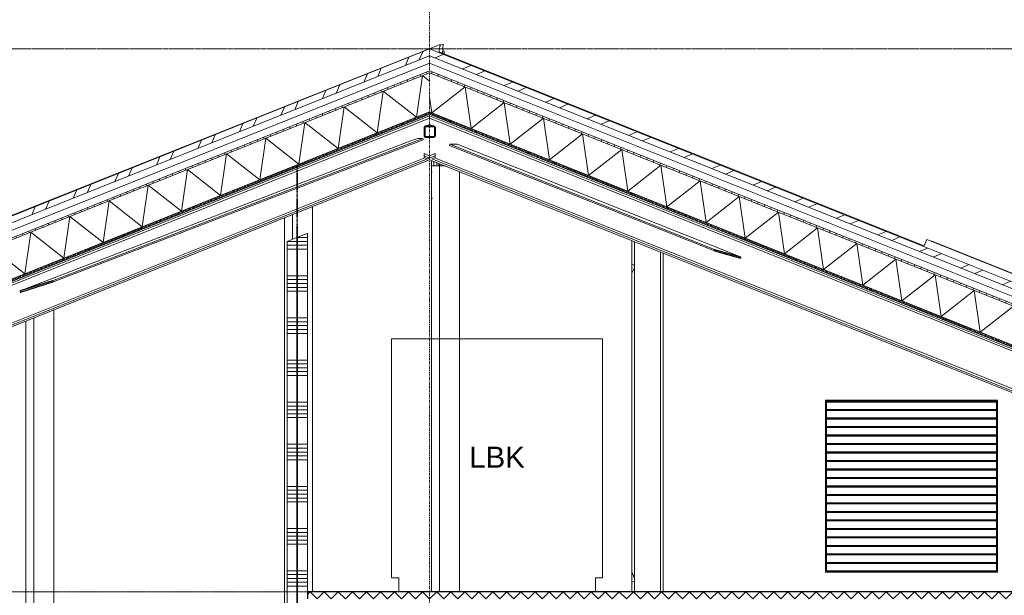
# Model space of a CAD drawing. Extents: x 0 to 92550, y 0 to 59400.
# Tile 21 of 37: x 17821 to 24829, y 45425 to 49523. Entities that reach past the tile are written whole.
import ezdxf
from ezdxf.xclip import XClip

# ---------------------------------------------------------------- set-up
doc = ezdxf.new("R2010")
doc.units = 0
doc.header["$MEASUREMENT"] = 0
doc.header["$XCLIPFRAME"] = 0
for name, pattern in [('Streep-punt fijn', [1251.000023, 626.000023, -312.5, 0, -312.5]), ('Streep-streepje', [1300, 1000, -100, 100, -100]), ('Streeplijn grof', [937.5, 625, -312.5]), ('Streeplijn ultragrof', [750, 500, -250])]:
    doc.linetypes.add(name, pattern=pattern)
for name, color, linetype in [('ZZ 21 Buitenwand spouwblad hsb', 7, 'Continuous'), ('ZZ 22 Binnenwand metal stud', 7, 'Continuous'), ('ZZ 27 Dakconstructie', 7, 'Continuous'), ('ZZ 27 Dakrandconstructie', 7, 'Continuous'), ('ZZ 28 HDC staalconstructies', 7, 'Continuous'), ('ZZ 31 Ventilatieroosters', 7, 'Continuous'), ('ZZ 41 Buitenwandafwerking gevelhout', 7, 'Continuous'), ('ZZ 42 Aftimmerwerk algemeen', 7, 'Continuous'), ('ZZ 43 Vloerafwerking dekvloer', 7, 'Continuous'), ('ZZ 45 Plafond koofconstructies', 7, 'Continuous'), ('ZZ 47 Dakafwerking metalen dakbedekking', 7, 'Continuous'), ('ZZ 47 Dakrandafwerking', 7, 'Continuous'), ('ZZ 57 Ventilatie- en luchtbehandelingsinstallaties', 7, 'Continuous'), ('ZZ A Stramien', 7, 'Continuous'), ('ZZ B Bouwbesluitlijnen', 7, 'Continuous'), ('ZZ Info_tekst Algemeen', 7, 'Continuous')]:
    doc.layers.add(name, color=color, linetype=linetype)
doc.styles.add('GENERATED_STYLE_1', font='arial.ttf')
pattern_1 = [(45, (5738.87, 38400), (-159.099, 159.099), []), (45, (5685.83, 38453.03), (-159.099, 159.099), [])]

# ---------------------------------------------------------------- blocks, each defined once
blk = doc.blocks.new('*X10')
at = {"layer": 'ZZ 22 Binnenwand metal stud', "color": 7, "linetype": 'Continuous', "lineweight": 5, "ltscale": 0.01}
for p, q in [((19793.9, 47945.1), (19726.7, 47945.1)), ((19793.9, 47917.7), (19723.9, 47917.7)), ((19793.9, 47890.3), (19723.9, 47890.3)), ((19793.9, 47700), (19723.9, 47700)), ((19793.9, 47672.6), (19723.9, 47672.6)), ((19793.9, 47645.1), (19723.9, 47645.1)), ((19793.9, 47617.7), (19723.9, 47617.7)), ((19793.9, 47590.3), (19723.9, 47590.3)), ((19793.9, 47400), (19723.9, 47400)), ((19793.9, 47372.6), (19723.9, 47372.6)), ((19793.9, 47345.1), (19723.9, 47345.1)), ((19793.9, 47317.7), (19723.9, 47317.7)), ((19793.9, 47290.3), (19723.9, 47290.3)), ((19793.9, 47100), (19723.9, 47100)), ((19793.9, 47072.6), (19723.9, 47072.6)), ((19793.9, 47045.1), (19723.9, 47045.1)), ((19793.9, 47017.7), (19723.9, 47017.7)), ((19793.9, 46990.3), (19723.9, 46990.3)), ((19793.9, 46800), (19723.9, 46800)), ((19793.9, 46772.6), (19723.9, 46772.6)), ((19793.9, 46745.1), (19723.9, 46745.1)), ((19793.9, 46717.7), (19723.9, 46717.7)), ((19793.9, 46690.3), (19723.9, 46690.3)), ((19793.9, 46500), (19723.9, 46500)), ((19793.9, 46472.6), (19723.9, 46472.6)), ((19793.9, 46445.1), (19723.9, 46445.1)), ((19793.9, 46417.7), (19723.9, 46417.7)), ((19793.9, 46390.3), (19723.9, 46390.3)), ((19793.9, 46200), (19723.9, 46200)), ((19793.9, 46172.6), (19723.9, 46172.6)), ((19793.9, 46145.1), (19723.9, 46145.1)), ((19793.9, 46117.7), (19723.9, 46117.7)), ((19793.9, 46090.3), (19723.9, 46090.3)), ((19793.9, 45900), (19723.9, 45900)), ((19793.9, 45872.6), (19723.9, 45872.6)), ((19793.9, 45845.1), (19723.9, 45845.1)), ((19793.9, 45817.7), (19723.9, 45817.7)), ((19793.9, 45790.3), (19723.9, 45790.3)), ((19793.9, 45600), (19723.9, 45600)), ((19793.9, 45572.6), (19723.9, 45572.6)), ((19793.9, 45545.1), (19723.9, 45545.1)), ((19793.9, 45517.7), (19723.9, 45517.7)), ((19793.9, 45490.3), (19723.9, 45490.3)), ((19793.9, 45300), (19723.9, 45300)), ((19793.9, 45272.6), (19723.9, 45272.6)), ((19793.9, 45245.1), (19723.9, 45245.1)), ((19793.9, 45217.7), (19723.9, 45217.7)), ((19793.9, 45190.3), (19723.9, 45190.3)), ((19793.9, 45000), (19723.9, 45000)), ((19793.9, 44972.6), (19723.9, 44972.6)), ((19793.9, 44945.1), (19723.9, 44945.1)), ((19793.9, 44917.7), (19723.9, 44917.7)), ((19793.9, 44890.3), (19723.9, 44890.3)), ((19793.9, 44700), (19723.9, 44700)), ((19793.9, 44672.6), (19723.9, 44672.6)), ((19793.9, 44645.1), (19723.9, 44645.1)), ((19793.9, 44617.7), (19723.9, 44617.7)), ((19793.9, 44590.3), (19723.9, 44590.3)), ((19793.9, 44400), (19723.9, 44400)), ((19793.9, 44372.6), (19723.9, 44372.6)), ((19793.9, 44345.1), (19723.9, 44345.1)), ((19793.9, 44317.7), (19723.9, 44317.7)), ((19793.9, 44290.3), (19723.9, 44290.3)), ((19793.9, 44100), (19723.9, 44100)), ((19793.9, 44072.6), (19723.9, 44072.6)), ((19793.9, 44045.1), (19723.9, 44045.1)), ((19793.9, 44017.7), (19723.9, 44017.7)), ((19793.9, 43990.3), (19723.9, 43990.3)), ((19793.9, 43800), (19723.9, 43800)), ((19793.9, 43772.6), (19723.9, 43772.6)), ((19793.9, 43745.1), (19723.9, 43745.1)), ((19793.9, 43717.7), (19723.9, 43717.7)), ((19793.9, 43690.3), (19723.9, 43690.3)), ((19793.9, 43500), (19723.9, 43500)), ((19793.9, 43472.6), (19723.9, 43472.6)), ((19793.9, 43445.1), (19723.9, 43445.1)), ((19793.9, 43417.7), (19723.9, 43417.7)), ((19793.9, 43390.3), (19723.9, 43390.3)), ((19793.9, 43200), (19723.9, 43200)), ((19793.9, 43172.6), (19723.9, 43172.6)), ((19793.9, 43145.1), (19723.9, 43145.1)), ((19793.9, 43117.7), (19723.9, 43117.7)), ((19793.9, 43090.3), (19723.9, 43090.3)), ((19793.9, 42900), (19723.9, 42900)), ((19793.9, 42872.6), (19723.9, 42872.6)), ((19793.9, 42845.1), (19723.9, 42845.1)), ((19793.9, 42817.7), (19723.9, 42817.7)), ((19793.9, 42790.3), (19723.9, 42790.3)), ((19793.9, 42600), (19723.9, 42600)), ((19793.9, 42572.6), (19723.9, 42572.6)), ((19793.9, 42545.1), (19723.9, 42545.1)), ((19793.9, 42517.7), (19723.9, 42517.7)), ((19793.9, 42490.3), (19723.9, 42490.3)), ((19793.9, 42300), (19723.9, 42300)), ((19793.9, 42272.6), (19723.9, 42272.6)), ((19793.9, 42245.1), (19723.9, 42245.1)), ((19793.9, 42217.7), (19723.9, 42217.7)), ((19793.9, 42190.3), (19723.9, 42190.3))]:
    blk.add_line(p, q, dxfattribs=at)
blk = doc.blocks.new('*X12')
at = {"layer": 'ZZ 22 Binnenwand metal stud', "color": 7, "linetype": 'Continuous', "lineweight": 5, "ltscale": 0.01}
for p, q in [((19868.9, 47972.6), (19798.9, 47972.6)), ((19868.9, 47945.1), (19798.9, 47945.1)), ((19868.9, 48000), (19863.9, 48000)), ((19868.9, 47917.7), (19798.9, 47917.7)), ((19868.9, 47890.3), (19798.9, 47890.3)), ((19868.9, 47700), (19798.9, 47700)), ((19868.9, 47672.6), (19798.9, 47672.6)), ((19868.9, 47645.1), (19798.9, 47645.1)), ((19868.9, 47617.7), (19798.9, 47617.7)), ((19868.9, 47590.3), (19798.9, 47590.3)), ((19868.9, 47400), (19798.9, 47400)), ((19868.9, 47372.6), (19798.9, 47372.6)), ((19868.9, 47345.1), (19798.9, 47345.1)), ((19868.9, 47317.7), (19798.9, 47317.7)), ((19868.9, 47290.3), (19798.9, 47290.3)), ((19868.9, 47100), (19798.9, 47100)), ((19868.9, 47072.6), (19798.9, 47072.6)), ((19868.9, 47045.1), (19798.9, 47045.1)), ((19868.9, 47017.7), (19798.9, 47017.7)), ((19868.9, 46990.3), (19798.9, 46990.3)), ((19868.9, 46800), (19798.9, 46800)), ((19868.9, 46772.6), (19798.9, 46772.6)), ((19868.9, 46745.1), (19798.9, 46745.1)), ((19868.9, 46717.7), (19798.9, 46717.7)), ((19868.9, 46690.3), (19798.9, 46690.3)), ((19868.9, 46500), (19798.9, 46500)), ((19868.9, 46472.6), (19798.9, 46472.6)), ((19868.9, 46445.1), (19798.9, 46445.1)), ((19868.9, 46417.7), (19798.9, 46417.7)), ((19868.9, 46390.3), (19798.9, 46390.3)), ((19868.9, 46200), (19798.9, 46200)), ((19868.9, 46172.6), (19798.9, 46172.6)), ((19868.9, 46145.1), (19798.9, 46145.1)), ((19868.9, 46117.7), (19798.9, 46117.7)), ((19868.9, 46090.3), (19798.9, 46090.3)), ((19868.9, 45900), (19798.9, 45900)), ((19868.9, 45872.6), (19798.9, 45872.6)), ((19868.9, 45845.1), (19798.9, 45845.1)), ((19868.9, 45817.7), (19798.9, 45817.7)), ((19868.9, 45790.3), (19798.9, 45790.3)), ((19868.9, 45600), (19798.9, 45600)), ((19868.9, 45572.6), (19798.9, 45572.6)), ((19868.9, 45545.1), (19798.9, 45545.1)), ((19868.9, 45517.7), (19798.9, 45517.7)), ((19868.9, 45490.3), (19798.9, 45490.3)), ((19803.9, 45300), (19798.9, 45300)), ((19803.9, 45272.6), (19798.9, 45272.6)), ((19803.9, 45245.1), (19798.9, 45245.1)), ((19803.9, 45217.7), (19798.9, 45217.7)), ((19868.9, 45190.3), (19798.9, 45190.3)), ((19868.9, 45000), (19798.9, 45000)), ((19868.9, 44972.6), (19798.9, 44972.6)), ((19868.9, 44945.1), (19798.9, 44945.1)), ((19868.9, 44917.7), (19798.9, 44917.7)), ((19868.9, 44890.3), (19798.9, 44890.3)), ((19868.9, 44700), (19798.9, 44700)), ((19868.9, 44672.6), (19798.9, 44672.6)), ((19868.9, 44645.1), (19798.9, 44645.1)), ((19868.9, 44617.7), (19798.9, 44617.7)), ((19868.9, 44590.3), (19798.9, 44590.3)), ((19868.9, 44400), (19798.9, 44400)), ((19868.9, 44372.6), (19798.9, 44372.6)), ((19868.9, 44345.1), (19798.9, 44345.1)), ((19868.9, 44317.7), (19798.9, 44317.7)), ((19868.9, 44290.3), (19798.9, 44290.3)), ((19868.9, 44100), (19798.9, 44100)), ((19868.9, 44072.6), (19798.9, 44072.6)), ((19868.9, 44045.1), (19798.9, 44045.1)), ((19868.9, 44017.7), (19798.9, 44017.7)), ((19868.9, 43990.3), (19798.9, 43990.3)), ((19868.9, 43800), (19798.9, 43800)), ((19868.9, 43772.6), (19798.9, 43772.6)), ((19868.9, 43745.1), (19798.9, 43745.1)), ((19868.9, 43717.7), (19798.9, 43717.7)), ((19868.9, 43690.3), (19798.9, 43690.3)), ((19868.9, 43500), (19798.9, 43500)), ((19868.9, 43472.6), (19798.9, 43472.6)), ((19868.9, 43445.1), (19798.9, 43445.1)), ((19868.9, 43417.7), (19798.9, 43417.7)), ((19868.9, 43390.3), (19798.9, 43390.3)), ((19868.9, 43200), (19798.9, 43200)), ((19868.9, 43172.6), (19798.9, 43172.6)), ((19868.9, 43145.1), (19798.9, 43145.1)), ((19868.9, 43117.7), (19798.9, 43117.7)), ((19868.9, 43090.3), (19798.9, 43090.3)), ((19868.9, 42900), (19798.9, 42900)), ((19868.9, 42872.6), (19798.9, 42872.6)), ((19868.9, 42845.1), (19798.9, 42845.1)), ((19868.9, 42817.7), (19798.9, 42817.7)), ((19868.9, 42790.3), (19798.9, 42790.3)), ((19868.9, 42600), (19798.9, 42600)), ((19868.9, 42572.6), (19798.9, 42572.6)), ((19868.9, 42545.1), (19798.9, 42545.1)), ((19868.9, 42517.7), (19798.9, 42517.7)), ((19868.9, 42490.3), (19798.9, 42490.3)), ((19868.9, 42300), (19798.9, 42300)), ((19868.9, 42272.6), (19798.9, 42272.6)), ((19868.9, 42245.1), (19798.9, 42245.1)), ((19868.9, 42217.7), (19798.9, 42217.7)), ((19868.9, 42190.3), (19798.9, 42190.3))]:
    blk.add_line(p, q, dxfattribs=at)
blk = doc.blocks.new('*X41')
at = {"layer": 'ZZ 43 Vloerafwerking dekvloer', "color": 7, "linetype": 'Continuous', "lineweight": 5, "ltscale": 0.01}
for p, q in [((19868.9, 45430), (19888.9, 45450)), ((19888.9, 45450), (19938.9, 45400)), ((19938.9, 45400), (19988.9, 45450)), ((19988.9, 45450), (20038.9, 45400)), ((20038.9, 45400), (20088.9, 45450)), ((20088.9, 45450), (20138.9, 45400)), ((20138.9, 45400), (20188.9, 45450)), ((20188.9, 45450), (20238.9, 45400)), ((20238.9, 45400), (20288.9, 45450)), ((20288.9, 45450), (20338.9, 45400)), ((20338.9, 45400), (20388.9, 45450)), ((20388.9, 45450), (20438.9, 45400)), ((20438.9, 45400), (20488.9, 45450)), ((20488.9, 45450), (20538.9, 45400)), ((20538.9, 45400), (20588.9, 45450)), ((20588.9, 45450), (20638.9, 45400)), ((20638.9, 45400), (20688.9, 45450)), ((20688.9, 45450), (20738.9, 45400)), ((20738.9, 45400), (20788.9, 45450)), ((20788.9, 45450), (20838.9, 45400)), ((20838.9, 45400), (20888.9, 45450)), ((20888.9, 45450), (20938.9, 45400)), ((20938.9, 45400), (20988.9, 45450)), ((20988.9, 45450), (21038.9, 45400)), ((21038.9, 45400), (21088.9, 45450)), ((21088.9, 45450), (21138.9, 45400)), ((21138.9, 45400), (21188.9, 45450)), ((21188.9, 45450), (21238.9, 45400)), ((21238.9, 45400), (21288.9, 45450)), ((21288.9, 45450), (21338.9, 45400)), ((21338.9, 45400), (21388.9, 45450)), ((21388.9, 45450), (21438.9, 45400)), ((21438.9, 45400), (21488.9, 45450)), ((21488.9, 45450), (21538.9, 45400)), ((21538.9, 45400), (21588.9, 45450)), ((21588.9, 45450), (21638.9, 45400)), ((21638.9, 45400), (21688.9, 45450)), ((21688.9, 45450), (21738.9, 45400)), ((21738.9, 45400), (21788.9, 45450)), ((21788.9, 45450), (21838.9, 45400)), ((21838.9, 45400), (21888.9, 45450)), ((21888.9, 45450), (21938.9, 45400)), ((21938.9, 45400), (21988.9, 45450)), ((21988.9, 45450), (22038.9, 45400)), ((22038.9, 45400), (22088.9, 45450)), ((22088.9, 45450), (22138.9, 45400)), ((22138.9, 45400), (22188.9, 45450)), ((22188.9, 45450), (22238.9, 45400)), ((22238.9, 45400), (22288.9, 45450)), ((22288.9, 45450), (22338.9, 45400)), ((22338.9, 45400), (22388.9, 45450)), ((22388.9, 45450), (22438.9, 45400)), ((22438.9, 45400), (22488.9, 45450)), ((22488.9, 45450), (22538.9, 45400)), ((22538.9, 45400), (22588.9, 45450)), ((22588.9, 45450), (22638.9, 45400)), ((22638.9, 45400), (22688.9, 45450)), ((22688.9, 45450), (22738.9, 45400)), ((22738.9, 45400), (22788.9, 45450)), ((22788.9, 45450), (22838.9, 45400)), ((22838.9, 45400), (22888.9, 45450)), ((22888.9, 45450), (22938.9, 45400)), ((22938.9, 45400), (22988.9, 45450)), ((22988.9, 45450), (23038.9, 45400)), ((23038.9, 45400), (23088.9, 45450)), ((23088.9, 45450), (23138.9, 45400)), ((23138.9, 45400), (23188.9, 45450)), ((23188.9, 45450), (23238.9, 45400)), ((23238.9, 45400), (23288.9, 45450)), ((23288.9, 45450), (23338.9, 45400)), ((23338.9, 45400), (23388.9, 45450)), ((23388.9, 45450), (23438.9, 45400)), ((23438.9, 45400), (23488.9, 45450)), ((23488.9, 45450), (23538.9, 45400)), ((23538.9, 45400), (23588.9, 45450)), ((23588.9, 45450), (23638.9, 45400)), ((23638.9, 45400), (23688.9, 45450)), ((23688.9, 45450), (23738.9, 45400)), ((23738.9, 45400), (23788.9, 45450)), ((23788.9, 45450), (23838.9, 45400)), ((23838.9, 45400), (23888.9, 45450)), ((23888.9, 45450), (23938.9, 45400)), ((23938.9, 45400), (23988.9, 45450)), ((23988.9, 45450), (24038.9, 45400)), ((24038.9, 45400), (24088.9, 45450)), ((24088.9, 45450), (24138.9, 45400)), ((24138.9, 45400), (24188.9, 45450)), ((24188.9, 45450), (24238.9, 45400)), ((24238.9, 45400), (24288.9, 45450)), ((24288.9, 45450), (24338.9, 45400)), ((24338.9, 45400), (24388.9, 45450)), ((24388.9, 45450), (24438.9, 45400)), ((24438.9, 45400), (24488.9, 45450)), ((24488.9, 45450), (24538.9, 45400)), ((24538.9, 45400), (24588.9, 45450)), ((24588.9, 45450), (24638.9, 45400)), ((24638.9, 45400), (24688.9, 45450)), ((24688.9, 45450), (24738.9, 45400)), ((24738.9, 45400), (24788.9, 45450)), ((24788.9, 45450), (24838.9, 45400)), ((24838.9, 45400), (24888.9, 45450)), ((24888.9, 45450), (24938.9, 45400)), ((24938.9, 45400), (24988.9, 45450)), ((24988.9, 45450), (25038.9, 45400)), ((25038.9, 45400), (25088.9, 45450)), ((25088.9, 45450), (25138.9, 45400)), ((25138.9, 45400), (25188.9, 45450)), ((25188.9, 45450), (25238.9, 45400)), ((25238.9, 45400), (25288.9, 45450)), ((25288.9, 45450), (25338.9, 45400)), ((25338.9, 45400), (25388.9, 45450)), ((25388.9, 45450), (25438.9, 45400)), ((25438.9, 45400), (25488.9, 45450)), ((25488.9, 45450), (25538.9, 45400)), ((25538.9, 45400), (25588.9, 45450)), ((25588.9, 45450), (25638.9, 45400)), ((25638.9, 45400), (25688.9, 45450)), ((25688.9, 45450), (25738.9, 45400)), ((25738.9, 45400), (25788.9, 45450)), ((25788.9, 45450), (25838.9, 45400)), ((25838.9, 45400), (25888.9, 45450)), ((25888.9, 45450), (25938.9, 45400)), ((25938.9, 45400), (25988.9, 45450)), ((25988.9, 45450), (26038.9, 45400)), ((26038.9, 45400), (26088.9, 45450)), ((26088.9, 45450), (26138.9, 45400)), ((26138.9, 45400), (26188.9, 45450)), ((26188.9, 45450), (26238.9, 45400)), ((26238.9, 45400), (26288.9, 45450)), ((26288.9, 45450), (26338.9, 45400)), ((26338.9, 45400), (26388.9, 45450)), ((26388.9, 45450), (26438.9, 45400)), ((26438.9, 45400), (26488.9, 45450)), ((26488.9, 45450), (26538.9, 45400)), ((26538.9, 45400), (26588.9, 45450)), ((26588.9, 45450), (26615.9, 45423))]:
    blk.add_line(p, q, dxfattribs=at)
blk = doc.blocks.new('*X50')
at = {"layer": 'ZZ 27 Dakconstructie', "color": 7, "linetype": 'Continuous', "lineweight": 5, "ltscale": 0.01}
for p, q in [((20990.9, 49045.4), (20755, 48859.7)), ((20990.9, 49045.4), (21033.7, 48748.2)), ((20738.9, 48971.4), (20755, 48859.7)), ((21269.6, 48933.9), (21033.7, 48748.2)), ((21269.6, 48933.9), (21312.5, 48636.7)), ((21548.4, 48822.4), (21312.5, 48636.7)), ((21548.4, 48822.4), (21591.2, 48525.2)), ((21827.1, 48710.9), (21591.2, 48525.2)), ((21827.1, 48710.9), (21869.9, 48413.7)), ((22105.9, 48599.4), (21869.9, 48413.7)), ((22105.9, 48599.4), (22148.7, 48302.2)), ((22384.6, 48487.9), (22148.7, 48302.2)), ((22384.6, 48487.9), (22427.4, 48190.7)), ((22663.4, 48376.4), (22427.4, 48190.7)), ((22663.4, 48376.4), (22706.2, 48079.2)), ((22942.1, 48264.9), (22706.2, 48079.2)), ((22942.1, 48264.9), (22984.9, 47967.7)), ((23220.9, 48153.4), (22984.9, 47967.7)), ((23220.9, 48153.4), (23263.7, 47856.2)), ((23499.6, 48041.9), (23263.7, 47856.2)), ((23499.6, 48041.9), (23542.4, 47744.7)), ((23778.4, 47930.4), (23542.4, 47744.7)), ((23778.4, 47930.4), (23821.2, 47633.2)), ((24057.1, 47818.9), (23821.2, 47633.2)), ((24057.1, 47818.9), (24099.9, 47521.7)), ((24335.9, 47707.4), (24099.9, 47521.7)), ((24335.9, 47707.4), (24378.7, 47410.2)), ((24614.6, 47595.9), (24378.7, 47410.2)), ((24614.6, 47595.9), (24657.4, 47298.7)), ((24893.4, 47484.4), (24657.4, 47298.7)), ((24893.4, 47484.4), (24936.2, 47187.2)), ((25172.1, 47372.9), (24936.2, 47187.2)), ((25172.1, 47372.9), (25214.9, 47075.7)), ((25450.9, 47261.4), (25214.9, 47075.7)), ((25450.9, 47261.4), (25493.7, 46964.2)), ((25729.6, 47149.9), (25493.7, 46964.2)), ((25729.6, 47149.9), (25772.4, 46852.7)), ((26008.4, 47038.4), (25772.4, 46852.7)), ((26008.4, 47038.4), (26051.2, 46741.2)), ((26287.1, 46926.9), (26051.2, 46741.2)), ((26287.1, 46926.9), (26329.9, 46629.7)), ((26565.9, 46815.4), (26329.9, 46629.7)), ((26565.9, 46815.4), (26608.7, 46518.2)), ((26788.9, 46660), (26608.7, 46518.2))]:
    blk.add_line(p, q, dxfattribs=at)
blk = doc.blocks.new('*X51')
at = {"layer": 'ZZ 27 Dakconstructie', "color": 7, "linetype": 'Continuous', "lineweight": 5, "ltscale": 0.01}
for p, q in [((20645, 48828.6), (20687.8, 49125.8)), ((20738.9, 49085.6), (20687.8, 49125.8)), ((20366.3, 48717.1), (20409.1, 49014.3)), ((20645, 48828.6), (20409.1, 49014.3)), ((20087.5, 48605.6), (20130.3, 48902.8)), ((20366.3, 48717.1), (20130.3, 48902.8)), ((19808.8, 48494.1), (19851.6, 48791.3)), ((20087.5, 48605.6), (19851.6, 48791.3)), ((19530, 48382.6), (19572.8, 48679.8)), ((19808.8, 48494.1), (19572.8, 48679.8)), ((19251.3, 48271.1), (19294.1, 48568.3)), ((19530, 48382.6), (19294.1, 48568.3)), ((18972.5, 48159.6), (19015.3, 48456.8)), ((19251.3, 48271.1), (19015.3, 48456.8)), ((18693.8, 48048.1), (18736.6, 48345.3)), ((18972.5, 48159.6), (18736.6, 48345.3)), ((18415, 47936.6), (18457.8, 48233.8)), ((18693.8, 48048.1), (18457.8, 48233.8)), ((18136.3, 47825.1), (18179.1, 48122.3)), ((18415, 47936.6), (18179.1, 48122.3)), ((17857.5, 47713.6), (17900.3, 48010.8)), ((18136.3, 47825.1), (17900.3, 48010.8)), ((17857.5, 47713.6), (17621.6, 47899.3))]:
    blk.add_line(p, q, dxfattribs=at)
blk = doc.blocks.new('Drawing_1_1', base_point=(5738.9, 38400))
at = {"layer": 'ZZ 27 Dakconstructie', "linetype": 'Continuous', "lineweight": 0, "true_color": 0x000000}
h = blk.add_hatch(dxfattribs=at)
h.set_pattern_fill('325_Hout_plaatmateriaal__BC', color=18, style=0, pattern_type=2)
h.set_pattern_definition([(111.8014, (5738.867, 38400), (46.42383, 18.56953), [])])
h.paths.add_polyline_path([(13266.4, 46157.2), (20738.9, 49146.2), (20738.9, 49159.1), (13266.4, 46170.1)])
h = blk.add_hatch(dxfattribs=at)
h.set_pattern_fill('325_Hout_plaatmateriaal__BC', color=18, style=0, pattern_type=2)
h.set_pattern_definition([(68.1986, (5738.867, 38400), (-46.42383, 18.56953), [])])
h.paths.add_polyline_path([(20738.9, 49159.1), (20738.9, 49146.2), (26788.9, 46726.2), (26788.9, 46739.1)])
h = blk.add_hatch(dxfattribs=at)
h.set_pattern_fill('930_Lijnen_vert_200_0001', color=18, style=0, pattern_type=2)
h.set_pattern_definition([(111.8014, (5738.87, 38400), (185.6953, 74.2781), [])])
h.paths.add_polyline_path([(13266.4, 45873.6), (13345.1, 45892.5), (20738.9, 48850), (20738.9, 48866.2), (13266.4, 45877.2)])
h = blk.add_hatch(dxfattribs=at)
h.set_pattern_fill('930_Lijnen_vert_200_0001', color=18, style=0, pattern_type=2)
h.set_pattern_definition([(68.1986, (5738.87, 38400), (-185.6953, 74.2781), [])])
h.paths.add_polyline_path([(20738.9, 48850), (26788.9, 46430), (26788.9, 46446.2), (20738.9, 48866.2)])
at = {"layer": 'ZZ 28 HDC staalconstructies', "linetype": 'Continuous', "lineweight": 0, "true_color": 0x000000}
h = blk.add_hatch(dxfattribs=at)
h.set_pattern_fill('515_Staal_0001', color=18, style=0, pattern_type=2)
h.set_pattern_definition([(135, (5738.87, 38400), (159.099, 159.099), []), (135, (5685.83, 38346.97), (159.099, 159.099), [])])
h.paths.add_polyline_path([(20698.9, 48756.2), (20698.9, 48696.2), (20701.8, 48689.1), (20708.9, 48686.2), (20768.9, 48686.2), (20775.9, 48689.1), (20778.9, 48696.2), (20778.9, 48756.2), (20775.9, 48763.2), (20768.9, 48766.2), (20708.9, 48766.2), (20701.8, 48763.2)])
h.paths.add_polyline_path([(20703.9, 48696.2), (20703.9, 48756.2), (20705.3, 48759.7), (20708.9, 48761.2), (20768.9, 48761.2), (20772.4, 48759.7), (20773.9, 48756.2), (20773.9, 48696.2), (20772.4, 48692.6), (20768.9, 48691.2), (20708.9, 48691.2), (20705.3, 48692.6)], flags=0)
h = blk.add_hatch(dxfattribs=at)
h.set_pattern_fill('515_Staal_0001', color=18, style=0, pattern_type=2)
h.set_pattern_definition(pattern_1)
h.paths.add_polyline_path([(22765.8, 47877.1), (22952, 47824.4), (22952, 47834.9), (22765.8, 47887.7)])
h = blk.add_hatch(dxfattribs=at)
h.set_pattern_fill('515_Staal_0001', color=18, style=0, pattern_type=2)
h.set_pattern_definition(pattern_1)
h.paths.add_polyline_path([(17824.2, 47581.9), (18054.4, 47653.7), (18054.4, 47664.3), (17824.2, 47592.5)])
at = {"layer": 'ZZ 47 Dakafwerking metalen dakbedekking', "linetype": 'Continuous', "lineweight": 0, "true_color": 0x000000}
h = blk.add_hatch(dxfattribs=at)
h.set_pattern_fill('515_Staal_0001', color=18, style=0, pattern_type=2)
h.set_pattern_definition([(66.8014, (5738.87, 38400), (-206.8076, 88.6318), []), (66.8014, (5669.93, 38429.54), (-206.8076, 88.6318), [])])
h.paths.add_polyline_path([(14811.6, 46944.4), (14828.3, 46902.6), (20738.9, 49266.8), (20738.9, 49315.3)])
h = blk.add_hatch(dxfattribs=at)
h.set_pattern_fill('515_Staal_0001', color=18, style=0, pattern_type=2)
h.set_pattern_definition([(23.1986, (5738.87, 38400), (-88.6318, 206.8076), []), (23.1986, (5709.32, 38468.94), (-88.6318, 206.8076), [])])
h.paths.add_polyline_path([(20738.9, 49266.8), (26881.7, 46809.7), (26898.4, 46851.5), (20738.9, 49315.3)])
at = {"layer": 'ZZ 21 Buitenwand spouwblad hsb', "color": 7, "linetype": 'Continuous', "lineweight": 5, "ltscale": 0.01}
for p, q in [((20752.9, 45450), (20752.9, 48521.2)), ((20951.5, 45450), (20951.5, 48441.8)), ((19706.4, 41700), (19706.4, 48113.8)), ((22176.9, 45450), (22176.9, 47951.6)), ((22400.9, 45450), (22400.9, 47862)), ((17865.7, 41700), (17865.7, 47377.6)), ((23556.4, 46814), (24781.4, 46814)), ((23556.4, 45589), (23556.4, 46814)), ((24781.4, 46814), (24781.4, 45589)), ((24781.4, 45589), (23556.4, 45589))]:
    blk.add_line(p, q, dxfattribs=at)
at = {"layer": 'ZZ 22 Binnenwand metal stud', "color": 7, "linetype": 'Continuous', "lineweight": 15, "ltscale": 0.01}
for p, q in [((19793.9, 47972), (19723.9, 47944)), ((19723.9, 47944), (19723.9, 42116)), ((19793.9, 47972), (19793.9, 42116)), ((19868.9, 48002), (19798.9, 47974)), ((19798.9, 47974), (19798.9, 42116)), ((19868.9, 48002), (19868.9, 45450))]:
    blk.add_line(p, q, dxfattribs=at)
at = {"layer": 'ZZ 22 Binnenwand metal stud', "color": 7, "linetype": 'Continuous', "lineweight": 5, "ltscale": 0.01}
blk.add_line((19798.9, 47974), (19793.9, 47972), dxfattribs=at)
at = {"layer": 'ZZ 27 Dakconstructie', "color": 7, "linetype": 'Continuous', "lineweight": 9, "ltscale": 0.01}
for p, q in [((20738.9, 49213), (14803.1, 46838.6)), ((20738.9, 49213), (26788.9, 46793)), ((20738.9, 49146.2), (13266.4, 46157.2)), ((20738.9, 49159.1), (26788.9, 46739.1)), ((20738.9, 49146.2), (26788.9, 46726.2)), ((20738.9, 48866.2), (13266.4, 45877.2)), ((20738.9, 48850), (13266.4, 45861)), ((20738.9, 48866.2), (26788.9, 46446.2)), ((20738.9, 48850), (26615.9, 46499.2))]:
    blk.add_line(p, q, dxfattribs=at)
at = {"layer": 'ZZ 27 Dakconstructie', "color": 7, "linetype": 'Continuous', "lineweight": 5, "ltscale": 0.01}
for p, q in [((24256.1, 47908.4), (24276.5, 47959.5)), ((24276.5, 47959.5), (25789.9, 47354.1)), ((24314, 47945.5), (25753.2, 47369.9))]:
    blk.add_line(p, q, dxfattribs=at)
at = {"layer": 'ZZ 27 Dakconstructie', "color": 7, "linetype": 'Continuous', "lineweight": 9, "ltscale": 0.01, "flags": 128}
blk.add_lwpolyline([(20738.9, 49159.1), (14775.2, 46773.6), (14633.3, 46716.9), (13491, 46260)], dxfattribs=at)
at = {"layer": 'ZZ 27 Dakrandconstructie', "color": 7, "linetype": 'Continuous', "lineweight": 5, "ltscale": 0.01}
for p, q in [((20835.2, 49348.9), (20812.8, 49340)), ((20830.5, 49284), (20835.2, 49348.9))]:
    blk.add_line(p, q, dxfattribs=at)
at = {"layer": 'ZZ 28 HDC staalconstructies', "color": 7, "linetype": 'Continuous', "lineweight": 5, "ltscale": 0.01}
for p, q in [((15181.8, 46627.1), (20724.5, 48844.2)), ((20724.5, 48844.2), (20724.4, 48844.2)), ((20738.9, 48850), (20738.8, 48850)), ((20738.9, 48850), (20738.9, 48850)), ((26615.9, 46499.2), (20753.3, 48844.2)), ((20753.3, 48844.2), (20753.3, 48844.2)), ((15185.8, 46617.2), (20738.9, 48838.4)), ((15191.4, 46603.3), (20738.9, 48822.3)), ((20687.7, 48829.5), (20687.6, 48829.5)), ((20704.3, 48836.1), (20704.2, 48836.1)), ((20738.9, 48778.2), (20708.9, 48766.2)), ((20738.9, 48838.4), (20738.9, 48836.3)), ((26615.9, 46487.6), (20738.9, 48838.4)), ((20738.9, 48830.4), (20738.9, 48836.3)), ((20738.9, 48822.3), (20738.9, 48830.4)), ((20738.9, 48822.3), (20778.9, 48806.3)), ((20738.9, 48778.2), (20738.9, 48778.1)), ((20738.9, 48778.1), (20768.9, 48766.2)), ((20773.5, 48836.1), (20773.5, 48836.1)), ((26615.9, 46471.5), (20778.9, 48806.3)), ((20790.1, 48829.5), (20790, 48829.5)), ((20793, 48828.3), (20793, 48828.3)), ((20616.4, 48666.5), (17824.2, 47592.5)), ((20690.2, 48678.2), (18054.4, 47664.3)), ((20693.1, 48668.8), (18054.4, 47653.7)), ((20653.8, 48678.2), (20616.4, 48666.5)), ((20690.2, 48678.2), (20653.8, 48678.2)), ((20693.1, 48668.8), (20690.2, 48678.2)), ((20879.4, 48628.1), (20882.1, 48637.5)), ((22765.8, 47887.7), (20882.1, 48637.5)), ((20882.1, 48637.5), (20935.8, 48637.5)), ((22952, 47834.9), (20935.8, 48637.5)), ((20698.9, 48562.4), (20698.9, 48570.5)), ((20738.9, 48554.5), (20698.9, 48570.5)), ((20738.9, 48554.5), (20778.9, 48570.5)), ((20778.9, 48570.5), (20778.9, 48562.4)), ((22765.8, 47877.1), (20879.4, 48628.1)), ((15283.7, 46372.5), (20704.3, 48540.7)), ((15289.3, 46358.5), (20778.9, 48554.4)), ((15293.2, 46348.6), (20738.9, 48526.8)), ((20698.9, 48556.5), (20698.9, 48562.4)), ((20698.9, 48554.4), (20698.9, 48556.5)), ((20698.9, 48542.8), (20698.9, 48554.4)), ((20738.9, 48538.4), (20698.9, 48554.4)), ((20724.5, 48532.6), (20698.9, 48542.8)), ((20724.5, 48532.6), (20738.9, 48538.4)), ((20738.9, 48546.4), (20738.9, 48554.5)), ((20738.9, 48540.5), (20738.9, 48546.4)), ((20738.9, 48538.4), (20738.9, 48540.5)), ((26615.9, 46176), (20738.9, 48526.8)), ((20753.3, 48532.6), (20778.9, 48542.8)), ((26615.9, 46187.6), (20753.3, 48532.6)), ((20768.2, 48481.9), (20768.2, 48515.1)), ((26615.9, 46203.7), (20773.5, 48540.7)), ((20778.9, 48562.4), (20778.9, 48556.5)), ((20778.9, 48556.5), (20778.9, 48554.4)), ((20778.9, 48554.4), (20778.9, 48542.8)), ((20789.3, 48481.9), (20789.3, 48506.7)), ((20804.8, 48481.9), (20804.8, 48500.5)), ((20810.5, 48481.9), (20810.5, 48498.2)), ((20757, 48437.9), (20752.9, 48439.8)), ((20757, 48255), (20752.9, 48240.4)), ((20951.5, 48256.7), (20951.4, 48256.7)), ((20951.4, 48223.5), (20951.5, 48223.3)), ((22196.9, 47773.5), (22176.9, 47783.5)), ((22196.9, 47757.8), (22176.9, 47718)), ((22176.9, 45592.9), (22196.9, 45545.8)), ((20951.5, 45504.2), (20951.4, 45504)), ((22196.9, 45526.2), (22176.9, 45517.7)), ((20951.5, 45476.1), (20951.4, 45476.2))]:
    blk.add_line(p, q, dxfattribs=at)
at = {"layer": 'ZZ 28 HDC staalconstructies', "color": 7, "linetype": 'Continuous', "lineweight": 25, "ltscale": 0.01}
for p, q in [((22765.8, 47887.7), (22765.8, 47877.1)), ((22765.8, 47887.7), (22952, 47834.9)), ((22765.8, 47877.1), (22952, 47824.4)), ((22952, 47834.9), (22952, 47824.4)), ((18054.4, 47664.3), (17824.2, 47592.5)), ((18054.4, 47653.7), (17824.2, 47581.9)), ((18054.4, 47664.3), (18054.4, 47653.7)), ((17824.2, 47592.5), (17824.2, 47581.9))]:
    blk.add_line(p, q, dxfattribs=at)
at = {"layer": 'ZZ 28 HDC staalconstructies', "color": 7, "linetype": 'Continuous', "lineweight": 25, "ltscale": 0.01, "flags": 128}
for points in [[(20701.8, 48763.2), (20698.9, 48756.2), (20698.9, 48696.2), (20701.8, 48689.1)], [(20775.9, 48763.2), (20768.9, 48766.2), (20708.9, 48766.2), (20701.8, 48763.2)], [(20705.3, 48759.7), (20703.9, 48756.2), (20703.9, 48696.2), (20705.3, 48692.6)], [(20772.4, 48759.7), (20768.9, 48761.2), (20708.9, 48761.2), (20705.3, 48759.7)], [(20772.4, 48759.7), (20773.9, 48756.2), (20773.9, 48696.2), (20772.4, 48692.6)], [(20775.9, 48763.2), (20778.9, 48756.2), (20778.9, 48696.2), (20775.9, 48689.1)], [(20701.8, 48689.1), (20708.9, 48686.2), (20768.9, 48686.2), (20775.9, 48689.1)], [(20705.3, 48692.6), (20708.9, 48691.2), (20768.9, 48691.2), (20772.4, 48692.6)]]:
    blk.add_lwpolyline(points, dxfattribs=at)
at = {"layer": 'ZZ 31 Ventilatieroosters', "color": 7, "linetype": 'Continuous', "lineweight": 5, "ltscale": 0.01}
for p, q in [((23563.9, 46806.5), (23563.9, 45596.5)), ((24773.9, 46806.5), (23563.9, 46806.5)), ((24773.9, 46803.7), (23563.9, 46803.7)), ((24773.9, 46801.2), (23563.9, 46801.2)), ((23563.9, 46748.8), (24773.9, 46748.8)), ((24773.9, 46743.2), (23563.9, 46743.2)), ((24773.9, 45596.5), (24773.9, 46806.5)), ((24773.9, 46740.7), (23563.9, 46740.7)), ((23563.9, 46688.3), (24773.9, 46688.3)), ((24773.9, 46682.7), (23563.9, 46682.7)), ((24773.9, 46680.2), (23563.9, 46680.2)), ((23563.9, 46627.8), (24773.9, 46627.8)), ((24773.9, 46622.2), (23563.9, 46622.2)), ((24773.9, 46619.7), (23563.9, 46619.7)), ((23563.9, 46567.3), (24773.9, 46567.3)), ((24773.9, 46561.7), (23563.9, 46561.7)), ((24773.9, 46559.2), (23563.9, 46559.2)), ((23563.9, 46506.8), (24773.9, 46506.8)), ((24773.9, 46501.2), (23563.9, 46501.2)), ((24773.9, 46498.7), (23563.9, 46498.7)), ((23563.9, 46446.3), (24773.9, 46446.3)), ((24773.9, 46440.7), (23563.9, 46440.7)), ((24773.9, 46438.2), (23563.9, 46438.2)), ((23563.9, 46385.8), (24773.9, 46385.8)), ((24773.9, 46380.2), (23563.9, 46380.2)), ((24773.9, 46377.7), (23563.9, 46377.7)), ((23563.9, 46325.3), (24773.9, 46325.3)), ((24773.9, 46319.7), (23563.9, 46319.7)), ((24773.9, 46317.2), (23563.9, 46317.2)), ((23563.9, 46264.8), (24773.9, 46264.8)), ((24773.9, 46259.2), (23563.9, 46259.2)), ((24773.9, 46256.7), (23563.9, 46256.7)), ((23563.9, 46204.3), (24773.9, 46204.3)), ((24773.9, 46198.7), (23563.9, 46198.7)), ((24773.9, 46196.2), (23563.9, 46196.2)), ((23563.9, 46143.8), (24773.9, 46143.8)), ((24773.9, 46138.2), (23563.9, 46138.2)), ((24773.9, 46135.7), (23563.9, 46135.7)), ((23563.9, 46083.3), (24773.9, 46083.3)), ((24773.9, 46077.7), (23563.9, 46077.7)), ((24773.9, 46075.2), (23563.9, 46075.2)), ((23563.9, 46022.8), (24773.9, 46022.8)), ((24773.9, 46017.2), (23563.9, 46017.2)), ((24773.9, 46014.7), (23563.9, 46014.7)), ((23563.9, 45962.3), (24773.9, 45962.3)), ((24773.9, 45956.7), (23563.9, 45956.7)), ((24773.9, 45954.2), (23563.9, 45954.2)), ((23563.9, 45901.8), (24773.9, 45901.8)), ((24773.9, 45896.2), (23563.9, 45896.2)), ((24773.9, 45893.7), (23563.9, 45893.7)), ((23563.9, 45841.3), (24773.9, 45841.3)), ((24773.9, 45835.7), (23563.9, 45835.7)), ((24773.9, 45833.2), (23563.9, 45833.2)), ((23563.9, 45780.8), (24773.9, 45780.8)), ((24773.9, 45775.2), (23563.9, 45775.2)), ((24773.9, 45772.7), (23563.9, 45772.7)), ((23563.9, 45720.3), (24773.9, 45720.3)), ((24773.9, 45714.7), (23563.9, 45714.7)), ((24773.9, 45712.2), (23563.9, 45712.2)), ((23563.9, 45659.8), (24773.9, 45659.8)), ((24773.9, 45654.2), (23563.9, 45654.2)), ((24773.9, 45651.7), (23563.9, 45651.7)), ((23563.9, 45599.3), (24773.9, 45599.3)), ((23563.9, 45596.5), (24773.9, 45596.5))]:
    blk.add_line(p, q, dxfattribs=at)
at = {"layer": 'ZZ 41 Buitenwandafwerking gevelhout', "color": 7, "linetype": 'Streeplijn ultragrof', "lineweight": 5, "ltscale": 0.01}
blk.add_line((7788.9, 49315.3), (45738.9, 49315.3), dxfattribs=at)
at = {"layer": 'ZZ 41 Buitenwandafwerking gevelhout', "color": 7, "linetype": 'Continuous', "lineweight": 5, "ltscale": 0.01}
for p, q in [((20843.3, 49300), (20831.7, 49300)), ((20843.3, 49278.9), (20843.3, 49300))]:
    blk.add_line(p, q, dxfattribs=at)
at = {"layer": 'ZZ 41 Buitenwandafwerking gevelhout', "color": 7, "linetype": 'Streep-streepje', "lineweight": 15, "ltscale": 0.01}
blk.add_line((7788.9, 45450), (45738.9, 45450), dxfattribs=at)
at = {"layer": 'ZZ 42 Aftimmerwerk algemeen', "color": 7, "linetype": 'Continuous', "lineweight": 5, "ltscale": 0.01}
for p, q in [((20808.8, 48481.9), (20752.9, 48481.9)), ((20808.8, 48481.9), (20818.1, 48481.9)), ((20808.8, 45450), (20808.8, 48481.9)), ((20851.3, 48481.9), (20818.1, 48481.9)), ((20951.4, 45450), (20951.4, 48441.8)), ((19904.9, 45450), (19904.9, 48193.3)), ((19762.3, 47959.4), (19762.3, 48136.2)), ((22196.9, 45450), (22196.9, 47943.6)), ((22380.9, 45450), (22380.9, 47870)), ((18064.2, 41700), (18064.2, 47457)), ((17921.6, 41700), (17921.6, 47399.9))]:
    blk.add_line(p, q, dxfattribs=at)
at = {"layer": 'ZZ 43 Vloerafwerking dekvloer', "color": 7, "linetype": 'Continuous', "lineweight": 25, "ltscale": 0.01}
for p, q in [((19868.9, 45450), (19868.9, 45400)), ((26615.9, 45450), (19868.9, 45450))]:
    blk.add_line(p, q, dxfattribs=at)
at = {"layer": 'ZZ 45 Plafond koofconstructies', "color": 7, "linetype": 'Continuous', "lineweight": 5, "ltscale": 0.01}
for p, q in [((20793, 48828.3), (20793, 48828.3)), ((20796.8, 48826.8), (20796.8, 48826.8))]:
    blk.add_line(p, q, dxfattribs=at)
at = {"layer": 'ZZ 47 Dakafwerking metalen dakbedekking', "color": 7, "linetype": 'Continuous', "lineweight": 9, "ltscale": 0.01}
for p, q in [((20738.9, 49315.3), (14811.6, 46944.4)), ((20738.9, 49266.8), (14875.5, 46921.4)), ((20738.9, 49315.3), (26898.4, 46851.5)), ((20738.9, 49266.8), (26788.9, 46846.8))]:
    blk.add_line(p, q, dxfattribs=at)
at = {"layer": 'ZZ 47 Dakrandafwerking', "color": 7, "linetype": 'Continuous', "lineweight": 5, "ltscale": 0.01}
for p, q in [((20814.1, 49347), (13284.6, 46340.9)), ((20803.4, 49289.4), (20814.1, 49347)), ((20737.5, 49321.2), (20736.4, 49315.9)), ((20736.8, 49316.1), (20737.4, 49319.1)), ((20737.4, 49319.1), (20740.8, 49317.7)), ((20743.5, 49318.8), (20737.5, 49321.2)), ((24257.9, 47913), (20804.4, 49294.5))]:
    blk.add_line(p, q, dxfattribs=at)
at = {"layer": 'ZZ 57 Ventilatie- en luchtbehandelingsinstallaties', "color": 7, "linetype": 'Continuous', "lineweight": 5, "ltscale": 0.01, "flags": 128}
blk.add_lwpolyline([(20468.4, 47250), (21968.4, 47250), (21968.4, 45550), (21918.4, 45550), (21918.4, 45450), (20518.4, 45450), (20518.4, 45550), (20468.4, 45550)], close=True, dxfattribs=at)
at = {"layer": 'ZZ A Stramien', "color": 7, "linetype": 'Streep-punt fijn', "lineweight": 9, "ltscale": 0.01}
blk.add_line((20738.9, 50900), (20738.9, 36400), dxfattribs=at)
at = {"layer": 'ZZ B Bouwbesluitlijnen', "color": 1, "linetype": 'Streeplijn grof', "lineweight": 35, "ltscale": 0.01}
for p, q in [((12786.8, 45677.3), (20738.9, 48858.1)), ((20738.9, 48858.1), (28238.9, 45858.1)), ((19796.4, 48481.1), (19796.4, 41986))]:
    blk.add_line(p, q, dxfattribs=at)
at = {"layer": 'ZZ 41 Buitenwandafwerking gevelhout', "color": 7, "linetype": 'Continuous', "lineweight": 25, "ltscale": 0.01}
for name in ['*X51', '*X50', '*X10', '*X12', '*X41']:
    blk.add_blockref(name, (0, 0), dxfattribs=at)
at = {"layer": 'ZZ Info_tekst Algemeen', "color": 7, "linetype": 'Continuous', "lineweight": 5, "insert": (21218.4, 46483.6), "char_height": 150, "attachment_point": 2, "style": 'GENERATED_STYLE_1'}
blk.add_mtext('\\A1;{\\pqc;\\fArial|b0|i0|c0|p0;\\W1.000000;LBK}', dxfattribs=at)

msp = doc.modelspace()

# ---------------------------------------------------------------- block references
at = {"color": 7, "linetype": 'Continuous', "lineweight": 25, "ltscale": 0.01}
ref = msp.add_blockref('Drawing_1_1', (5738.9, 38400), dxfattribs=at)
XClip(ref).set_block_clipping_path([(7788.8666666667, 35400), (46837.9746950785, 51400)])

doc.saveas('drawing.dxf')
